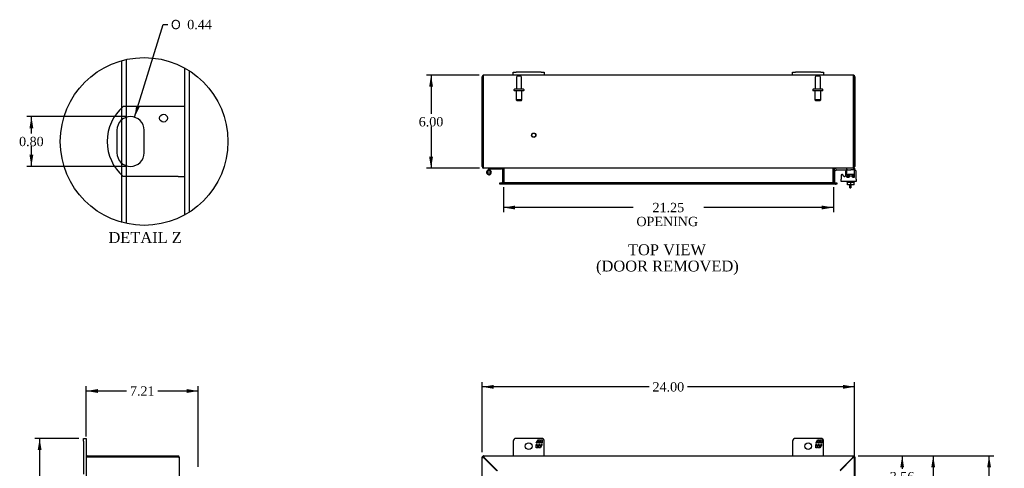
# Model space of a CAD drawing. Header units: inches. Extents: x 6 to 149, y 4 to 99.
# Tile 4 of 8: x 6 to 69, y 61 to 89. Entities that reach past the tile are written whole.
import ezdxf
from ezdxf.enums import TextEntityAlignment as Align

# ---------------------------------------------------------------- set-up
doc = ezdxf.new("R2010")
doc.units = ezdxf.units.IN
doc.header["$MEASUREMENT"] = 0
doc.layers.get('0').update_dxf_attribs({"linetype": 'CONTINUOUS'})
for name, color, linetype in [('COM40153-1', 7, 'CONTINUOUS'), ('COM42667', 7, 'CONTINUOUS'), ('COM42780', 7, 'CONTINUOUS'), ('COM48433', 7, 'CONTINUOUS'), ('DEFAULT', 7, 'CONTINUOUS'), ('FET07710', 7, 'CONTINUOUS'), ('HNG10620-26B', 7, 'CONTINUOUS'), ('HNG10620-26P', 7, 'CONTINUOUS'), ('SCC19011', 7, 'CONTINUOUS'), ('STD21878', 7, 'CONTINUOUS'), ('STD26094', 7, 'CONTINUOUS'), ('WAF25035', 7, 'CONTINUOUS')]:
    doc.layers.add(name, color=color, linetype=linetype)
doc.styles.add('SEACAD_SOLID_EDGE_ANSI1_SY', font='txt')
doc.styles.add('SEACAD_TIMES_NEW_ROMAN', font='times.ttf')

# ---------------------------------------------------------------- blocks, each defined once
blk = doc.blocks.new('GDIMGGROUP')
at = {"layer": 'DEFAULT', "linetype": 'Continuous'}
for points in [[(36.557, 65.881), (35.807, 65.756), (36.557, 65.631)], [(59.054, 65.881), (59.054, 65.631), (59.804, 65.756)]]:
    blk.add_hatch(color=136, dxfattribs=at).paths.add_polyline_path(points)
at = {"layer": 'DEFAULT', "color": 136, "linetype": 'Continuous'}
for p, q in [((35.807, 61.541), (35.807, 66.056)), ((59.804, 34.682), (59.804, 66.056)), ((46.572, 65.756), (35.807, 65.756)), ((59.804, 65.756), (49.039, 65.756))]:
    blk.add_line(p, q, dxfattribs=at)
at = {"layer": 'DEFAULT', "color": 136, "linetype": 'Continuous', "style": 'SEACAD_TIMES_NEW_ROMAN'}
blk.add_text('24.00', height=0.6, dxfattribs=at).set_placement((46.782, 66.056), align=Align.TOP_LEFT)
blk = doc.blocks.new('GDIMGGROUP1')
at = {"layer": 'DEFAULT', "linetype": 'Continuous'}
for points in [[(68.587, 60.563), (68.462, 61.313), (68.337, 60.563)], [(68.587, 32.063), (68.337, 32.063), (68.462, 31.313)]]:
    blk.add_hatch(color=136, dxfattribs=at).paths.add_polyline_path(points)
at = {"layer": 'DEFAULT', "color": 136, "linetype": 'Continuous'}
for p, q in [((60.035, 61.313), (68.762, 61.313)), ((68.462, 47.881), (68.462, 61.313)), ((68.462, 31.313), (68.462, 47.071)), ((60.035, 31.313), (68.762, 31.313))]:
    blk.add_line(p, q, dxfattribs=at)
at = {"layer": 'DEFAULT', "color": 136, "linetype": 'Continuous', "style": 'SEACAD_TIMES_NEW_ROMAN'}
blk.add_text('30.00', height=0.6, dxfattribs=at).set_placement((67.439, 47.671), align=Align.TOP_LEFT)
blk = doc.blocks.new('GDIMGGROUP4')
at = {"layer": 'DEFAULT', "linetype": 'Continuous'}
for points in [[(32.392, 85.077), (32.642, 85.077), (32.517, 85.827)], [(32.392, 80.577), (32.517, 79.827), (32.642, 80.577)]]:
    blk.add_hatch(color=136, dxfattribs=at).paths.add_polyline_path(points)
at = {"layer": 'DEFAULT', "color": 136, "linetype": 'Continuous'}
for p, q in [((35.615, 85.827), (32.217, 85.827)), ((32.517, 85.827), (32.517, 83.337)), ((32.517, 82.527), (32.517, 79.827)), ((35.641, 79.827), (32.217, 79.827))]:
    blk.add_line(p, q, dxfattribs=at)
at = {"layer": 'DEFAULT', "color": 136, "linetype": 'Continuous', "style": 'SEACAD_TIMES_NEW_ROMAN'}
blk.add_text('6.00', height=0.6, dxfattribs=at).set_placement((31.721, 83.127), align=Align.TOP_LEFT)
blk = doc.blocks.new('GDIMGGROUP5')
at = {"layer": 'DEFAULT', "linetype": 'Continuous'}
for points in [[(11.059, 65.614), (10.309, 65.489), (11.059, 65.364)], [(16.769, 65.614), (16.769, 65.364), (17.519, 65.489)]]:
    blk.add_hatch(color=136, dxfattribs=at).paths.add_polyline_path(points)
at = {"layer": 'DEFAULT', "color": 136, "linetype": 'Continuous'}
for p, q in [((10.309, 62.55), (10.309, 65.789)), ((10.309, 65.489), (12.908, 65.489)), ((14.92, 65.489), (17.519, 65.489)), ((17.519, 60.607), (17.519, 65.789))]:
    blk.add_line(p, q, dxfattribs=at)
at = {"layer": 'DEFAULT', "color": 136, "linetype": 'Continuous', "style": 'SEACAD_TIMES_NEW_ROMAN'}
blk.add_text('7.21', height=0.6, dxfattribs=at).set_placement((13.118, 65.789), align=Align.TOP_LEFT)
blk = doc.blocks.new('GDIMGGROUP6')
at = {"layer": 'DEFAULT', "linetype": 'Continuous'}
for points in [[(7.178, 61.688), (7.428, 61.688), (7.303, 62.438)], [(7.178, 30.938), (7.303, 30.188), (7.428, 30.938)]]:
    blk.add_hatch(color=136, dxfattribs=at).paths.add_polyline_path(points)
at = {"layer": 'DEFAULT', "color": 136, "linetype": 'Continuous'}
for p, q in [((9.822, 62.438), (7.003, 62.438)), ((7.303, 62.438), (7.303, 46.823)), ((7.303, 46.013), (7.303, 30.188)), ((9.822, 30.188), (7.003, 30.188))]:
    blk.add_line(p, q, dxfattribs=at)
at = {"layer": 'DEFAULT', "color": 136, "linetype": 'Continuous', "style": 'SEACAD_TIMES_NEW_ROMAN'}
blk.add_text('32.25', height=0.6, dxfattribs=at).set_placement((6.28, 46.613), align=Align.TOP_LEFT)
blk = doc.blocks.new('GDIMGGROUP16')
at = {"layer": 'DEFAULT', "linetype": 'Continuous'}
for points in [[(62.989, 60.563), (62.864, 61.313), (62.739, 60.563)], [(62.989, 58.501), (62.739, 58.501), (62.864, 57.751)]]:
    blk.add_hatch(color=136, dxfattribs=at).paths.add_polyline_path(points)
at = {"layer": 'DEFAULT', "color": 136, "linetype": 'Continuous'}
for p, q in [((60.035, 61.313), (63.164, 61.313)), ((62.864, 61.313), (62.864, 60.486)), ((62.864, 58.776), (62.864, 57.751)), ((60.203, 57.751), (63.164, 57.751))]:
    blk.add_line(p, q, dxfattribs=at)
at = {"layer": 'DEFAULT', "color": 136, "linetype": 'Continuous', "style": 'SEACAD_TIMES_NEW_ROMAN'}
for s, p in [('3.56', (62.067, 60.276)), ('TYP', (62.025, 59.376))]:
    blk.add_text(s, height=0.6, dxfattribs=at).set_placement(p, align=Align.TOP_LEFT)
blk = doc.blocks.new('GDIMGGROUP17')
at = {"layer": 'DEFAULT', "linetype": 'Continuous'}
for points in [[(64.987, 60.563), (64.862, 61.313), (64.737, 60.563)], [(64.987, 47.103), (64.737, 47.103), (64.862, 46.353)]]:
    blk.add_hatch(color=136, dxfattribs=at).paths.add_polyline_path(points)
at = {"layer": 'DEFAULT', "color": 136, "linetype": 'Continuous'}
for p, q in [((60.035, 61.313), (65.162, 61.313)), ((64.862, 61.313), (64.862, 54.343)), ((64.862, 53.533), (64.862, 46.353)), ((60.013, 46.353), (65.162, 46.353))]:
    blk.add_line(p, q, dxfattribs=at)
at = {"layer": 'DEFAULT', "color": 136, "linetype": 'Continuous', "style": 'SEACAD_TIMES_NEW_ROMAN'}
blk.add_text('14.96', height=0.6, dxfattribs=at).set_placement((63.839, 54.133), align=Align.TOP_LEFT)
blk = doc.blocks.new('GDIMGGROUP18')
at = {"layer": 'DEFAULT', "linetype": 'Continuous'}
for points in [[(37.932, 77.178), (37.932, 77.428), (37.182, 77.303)], [(57.682, 77.178), (58.432, 77.303), (57.682, 77.428)]]:
    blk.add_hatch(color=136, dxfattribs=at).paths.add_polyline_path(points)
at = {"layer": 'DEFAULT', "color": 136, "linetype": 'Continuous'}
for p, q in [((37.182, 78.622), (37.182, 77.003)), ((58.432, 78.622), (58.432, 77.003)), ((45.535, 77.303), (37.182, 77.303)), ((58.432, 77.303), (50.079, 77.303))]:
    blk.add_line(p, q, dxfattribs=at)
at = {"layer": 'DEFAULT', "color": 136, "linetype": 'Continuous', "style": 'SEACAD_TIMES_NEW_ROMAN'}
for s, p in [('21.25', (46.783, 77.603)), ('OPENING ', (45.745, 76.703))]:
    blk.add_text(s, height=0.6, dxfattribs=at).set_placement(p, align=Align.TOP_LEFT)
blk = doc.blocks.new('GDIMGGROUP27')
at = {"layer": 'DEFAULT', "linetype": 'Continuous'}
blk.add_hatch(color=136, dxfattribs=at).paths.add_polyline_path([(13.518, 83.869), (13.417, 83.115), (13.757, 83.795)])
at = {"layer": 'DEFAULT', "color": 136, "linetype": 'Continuous'}
for p, q in [((13.417, 83.115), (15.255, 89.085)), ((15.255, 89.085), (15.555, 89.085))]:
    blk.add_line(p, q, dxfattribs=at)
for s, style, p in [('O', 'SEACAD_SOLID_EDGE_ANSI1_SY', (15.765, 89.385)), ('0.44', 'SEACAD_TIMES_NEW_ROMAN', (16.81, 89.385))]:
    blk.add_text(s, height=0.6, dxfattribs=dict(at, style=style)).set_placement(p, align=Align.TOP_LEFT)
blk = doc.blocks.new('GDIMGGROUP28')
at = {"layer": 'DEFAULT', "linetype": 'Continuous'}
for points in [[(6.648, 82.404), (6.898, 82.404), (6.773, 83.154)], [(6.648, 80.704), (6.773, 79.954), (6.898, 80.704)]]:
    blk.add_hatch(color=136, dxfattribs=at).paths.add_polyline_path(points)
at = {"layer": 'DEFAULT', "color": 136, "linetype": 'Continuous'}
for p, q in [((12.86, 83.154), (6.473, 83.154)), ((6.773, 82.064), (6.773, 83.154)), ((6.773, 79.954), (6.773, 81.254)), ((12.86, 79.954), (6.473, 79.954))]:
    blk.add_line(p, q, dxfattribs=at)
at = {"layer": 'DEFAULT', "color": 136, "linetype": 'Continuous', "style": 'SEACAD_TIMES_NEW_ROMAN'}
blk.add_text('0.80', height=0.6, dxfattribs=at).set_placement((5.977, 81.854), align=Align.TOP_LEFT)

msp = doc.modelspace()

# ---------------------------------------------------------------- linework, layer by layer
at = {"color": 7}
msp.add_circle((14.034, 81.554), 5.4, dxfattribs=at)
at = {"layer": 'COM40153-1', "color": 7}
for p, q in [((16.228, 83.804), (12.675, 83.804)), ((16.66, 83.804), (16.228, 83.804)), ((12.286, 82.28), (12.286, 80.828)), ((14.034, 80.828), (14.034, 82.28)), ((16.228, 79.304), (12.675, 79.304)), ((16.228, 79.304), (16.66, 79.304)), ((59.485, 78.577), (59.485, 78.756)), ((59.557, 78.756), (59.557, 78.577)), ((59.485, 78.577), (59.557, 78.577))]:
    msp.add_line(p, q, dxfattribs=at)
msp.add_circle((15.284, 83.056), 0.25, dxfattribs=at)
for centre, radius, start, end in [((14.66, 81.554), 3, 131.40962, 228.59038), ((13.16, 82.28), 0.874, 0, 180), ((13.16, 80.828), 0.874, 180, 0)]:
    msp.add_arc(centre, radius, start, end, dxfattribs=at)
at = {"layer": 'COM42667', "color": 7}
for p, q in [((58.933, 79.38), (58.933, 79.125)), ((59.106, 79.315), (59.043, 79.413)), ((59.217, 79.607), (59.217, 79.348)), ((59.903, 79.125), (59.903, 79.607)), ((58.933, 78.982), (58.933, 79.125)), ((59.903, 78.982), (58.933, 78.982)), ((59.903, 79.125), (59.903, 78.982))]:
    msp.add_line(p, q, dxfattribs=at)
for centre, radius, start, end in [((58.993, 79.38), 0.06, 32.84551, 180), ((59.157, 79.348), 0.06, 212.84551, 0), ((59.342, 79.607), 0.125, 90, 180), ((59.778, 79.607), 0.125, 0, 90)]:
    msp.add_arc(centre, radius, start, end, dxfattribs=at)
at = {"layer": 'COM42780', "color": 7}
for p, q in [((58.504, 79.735), (58.554, 79.786)), ((58.504, 79.735), (58.571, 79.668)), ((58.571, 79.668), (58.622, 79.718)), ((58.656, 79.732), (59.554, 79.732)), ((58.689, 79.733), (58.689, 79.732)), ((58.689, 79.733), (58.749, 79.733)), ((58.749, 79.733), (58.749, 79.732)), ((58.749, 79.733), (58.777, 79.733)), ((58.777, 79.733), (58.777, 79.732)), ((58.777, 79.733), (58.939, 79.733)), ((58.89, 79.733), (58.89, 79.732)), ((58.939, 79.733), (58.939, 79.732)), ((59.304, 79.687), (59.304, 79.812)), ((59.304, 79.35), (59.804, 79.35)), ((59.304, 79.255), (59.304, 79.342)), ((59.359, 79.445), (59.749, 79.445)), ((59.359, 79.445), (59.359, 79.35)), ((59.429, 79.255), (59.429, 79.445)), ((59.447, 79.445), (59.447, 79.255)), ((59.804, 79.732), (59.554, 79.732)), ((59.66, 79.255), (59.66, 79.445)), ((59.679, 79.255), (59.679, 79.445)), ((59.699, 79.827), (59.804, 79.827)), ((59.749, 79.35), (59.749, 79.445)), ((59.804, 79.827), (59.804, 79.732)), ((59.804, 79.73), (59.804, 79.732)), ((59.804, 79.685), (59.804, 79.732)), ((59.804, 79.396), (59.804, 79.685)), ((59.804, 79.255), (59.804, 79.396)), ((59.304, 79.255), (59.447, 79.255)), ((59.66, 79.255), (59.766, 79.255)), ((59.775, 79.255), (59.804, 79.255))]:
    msp.add_line(p, q, dxfattribs=at)
for radius in [0.143, 0.048]:
    msp.add_arc((58.656, 79.684), radius, 90, 135, dxfattribs=at)
msp.add_ellipse((59.054, 78.727), major_axis=(0, 14.322), ratio=0.017455, start_param=-1.524085, end_param=-1.503851, dxfattribs=at)
for points, knots in [([(59.295, 79.827), (59.298, 79.827), (59.3, 79.826), (59.303, 79.821), (59.304, 79.817), (59.304, 79.812)], [0, 0, 0, 0, 0.5, 0.5, 1, 1, 1, 1]), ([(59.301, 79.724), (59.3, 79.726), (59.3, 79.728), (59.298, 79.731), (59.297, 79.732), (59.295, 79.732)], [0.6179659, 0.6179659, 0.6179659, 0.6179659, 0.75, 0.75, 1, 1, 1, 1])]:
    msp.add_open_spline(points, degree=3, knots=knots, dxfattribs=at)
at = {"layer": 'COM48433', "color": 7}
for p, q in [((12.608, 83.742), (12.608, 86.762)), ((12.896, 83.804), (12.896, 86.833)), ((16.66, 76.835), (16.66, 86.273)), ((16.948, 77.007), (16.948, 86.101)), ((35.807, 79.935), (35.807, 85.719)), ((35.879, 85.719), (35.879, 85.821)), ((35.879, 85.821), (35.879, 85.719)), ((35.879, 85.719), (35.879, 79.935)), ((35.879, 79.935), (35.879, 85.719)), ((37.807, 85.827), (35.915, 85.827)), ((55.807, 85.827), (39.807, 85.827)), ((59.699, 85.827), (57.807, 85.827)), ((59.735, 85.719), (59.735, 85.821)), ((59.735, 85.821), (59.735, 85.719)), ((59.735, 79.935), (59.735, 85.719)), ((59.735, 85.719), (59.735, 79.935)), ((59.807, 85.719), (59.807, 79.935)), ((12.608, 82.957), (12.608, 83.742)), ((12.896, 83.113), (12.896, 83.804)), ((12.896, 79.995), (12.896, 83.113)), ((12.608, 80.15), (12.608, 82.957)), ((12.608, 79.365), (12.608, 80.15)), ((12.896, 79.304), (12.896, 79.995)), ((35.879, 79.935), (35.807, 79.935)), ((59.735, 79.935), (59.807, 79.935)), ((12.608, 76.345), (12.608, 79.365)), ((12.896, 76.275), (12.896, 79.304)), ((35.915, 79.851), (35.915, 79.827)), ((35.939, 79.827), (35.915, 79.827)), ((59.673, 79.827), (35.941, 79.827)), ((37.11, 79.791), (37.11, 78.922)), ((37.11, 79.791), (37.182, 79.791)), ((37.182, 79.791), (37.182, 78.922)), ((37.195, 79.791), (37.195, 78.922)), ((58.419, 78.922), (58.419, 79.791)), ((58.504, 79.791), (58.432, 79.791)), ((58.432, 79.791), (58.432, 78.922)), ((58.504, 79.791), (58.504, 78.922)), ((59.699, 79.827), (59.675, 79.827)), ((59.699, 79.851), (59.699, 79.827)), ((36.952, 78.814), (36.952, 78.886)), ((36.952, 78.886), (37.028, 78.886)), ((37.028, 78.814), (36.952, 78.814)), ((37.036, 78.886), (37.028, 78.886)), ((37.036, 78.814), (37.028, 78.814)), ((37.036, 78.886), (37.081, 78.886)), ((37.036, 78.886), (37.036, 78.814)), ((37.081, 78.814), (37.036, 78.814)), ((58.533, 78.886), (37.081, 78.886)), ((58.533, 78.814), (37.081, 78.814)), ((37.11, 78.922), (37.182, 78.922)), ((58.504, 78.922), (58.432, 78.922)), ((58.533, 78.886), (58.578, 78.886)), ((58.578, 78.814), (58.533, 78.814)), ((58.578, 78.886), (58.586, 78.886)), ((58.578, 78.814), (58.578, 78.886)), ((58.578, 78.814), (58.586, 78.814)), ((58.586, 78.886), (58.662, 78.886)), ((58.662, 78.814), (58.586, 78.814)), ((58.662, 78.886), (58.662, 78.814)), ((10.309, 61.205), (10.309, 31.421)), ((10.315, 61.241), (10.417, 61.241)), ((10.417, 61.241), (10.315, 61.241)), ((10.417, 61.313), (16.201, 61.313)), ((10.417, 61.241), (16.201, 61.241)), ((16.201, 61.241), (10.417, 61.241)), ((16.201, 61.241), (16.201, 61.313)), ((16.285, 61.205), (16.309, 61.205)), ((16.309, 61.181), (16.309, 61.205)), ((16.309, 31.446), (16.309, 61.179)), ((35.879, 61.241), (35.807, 61.241)), ((35.807, 31.385), (35.807, 61.241)), ((35.879, 61.313), (59.735, 61.313)), ((35.879, 61.241), (35.879, 61.313)), ((35.879, 61.241), (35.915, 61.205)), ((35.939, 61.163), (35.915, 61.179)), ((36.759, 60.343), (35.939, 61.163)), ((35.957, 61.181), (35.941, 61.205)), ((36.795, 60.343), (35.957, 61.181)), ((59.657, 61.181), (58.86, 60.384)), ((59.675, 61.163), (58.86, 60.348)), ((59.673, 61.205), (59.657, 61.181)), ((59.699, 61.179), (59.675, 61.163)), ((59.735, 61.241), (59.735, 61.313)), ((59.735, 61.241), (59.807, 61.241)), ((59.807, 61.241), (59.807, 58.339))]:
    msp.add_line(p, q, dxfattribs=at)
for centre, radius, start, end in [((35.915, 85.719), 0.108, 109.47122, 180), ((35.915, 85.719), 0.108, 90, 109.47122), ((59.699, 85.719), 0.108, 70.52878, 90), ((59.699, 85.719), 0.108, 0, 70.52878), ((35.915, 79.935), 0.108, 180, 270), ((35.915, 79.935), 0.036, 180, 218.72327), ((59.699, 79.935), 0.108, 270, 360), ((59.699, 79.935), 0.036, 321.27673, 360), ((37.074, 79.791), 0.036, 0, 90), ((37.074, 79.791), 0.108, 0, 10.39648), ((58.54, 79.791), 0.108, 169.60313, 180), ((58.54, 79.791), 0.036, 90, 180), ((37.074, 78.922), 0.036, 270, 0), ((37.074, 78.922), 0.108, 349.60153, 0), ((58.54, 78.922), 0.108, 180, 190.39936), ((58.54, 78.922), 0.036, 180, 270), ((10.417, 61.205), 0.108, 160.52878, 180), ((10.417, 61.205), 0.108, 90, 160.52878), ((16.201, 61.205), 0.108, 0, 90), ((16.201, 61.205), 0.036, 51.27642, 90)]:
    msp.add_arc(centre, radius, start, end, dxfattribs=at)
for centre, major_axis, start_param, end_param in [((35.915, 85.719), (0, -0.108), 3.141593, 3.48143), ((59.699, 85.719), (0, -0.108), 2.801756, 3.141593), ((10.417, 61.205), (0.108, 0), 2.801756, 3.141593)]:
    msp.add_ellipse(centre, major_axis=major_axis, ratio=0.997813, start_param=start_param, end_param=end_param, dxfattribs=at)
for points, knots in [([(35.941, 79.827), (35.936, 79.827), (35.93, 79.83), (35.92, 79.841), (35.915, 79.849), (35.905, 79.869), (35.9, 79.881), (35.889, 79.907), (35.884, 79.921), (35.879, 79.935)], [0, 0, 0, 0, 0.25, 0.25, 0.5, 0.5, 0.75, 0.75, 1, 1, 1, 1]), ([(59.735, 79.935), (59.73, 79.921), (59.725, 79.907), (59.714, 79.881), (59.709, 79.869), (59.699, 79.849), (59.694, 79.841), (59.683, 79.83), (59.678, 79.827), (59.673, 79.827)], [0, 0, 0, 0, 0.25, 0.25, 0.5, 0.5, 0.75, 0.75, 1, 1, 1, 1]), ([(37.195, 79.791), (37.195, 79.793), (37.195, 79.795), (37.193, 79.799), (37.192, 79.8), (37.188, 79.805), (37.184, 79.808), (37.176, 79.812), (37.172, 79.814), (37.163, 79.818), (37.158, 79.819), (37.143, 79.823), (37.133, 79.825), (37.113, 79.827), (37.102, 79.827), (37.092, 79.827)], [0, 0, 0, 0, 0.0625, 0.0625, 0.125, 0.125, 0.25, 0.25, 0.375, 0.375, 0.5, 0.5, 0.75, 0.75, 1, 1, 1, 1]), ([(58.522, 79.827), (58.512, 79.827), (58.501, 79.827), (58.481, 79.825), (58.471, 79.823), (58.456, 79.819), (58.451, 79.818), (58.442, 79.814), (58.438, 79.812), (58.43, 79.808), (58.426, 79.805), (58.422, 79.8), (58.421, 79.799), (58.419, 79.795), (58.419, 79.793), (58.419, 79.791)], [0, 0, 0, 0, 0.25, 0.25, 0.5, 0.5, 0.625, 0.625, 0.75, 0.75, 0.875, 0.875, 0.9375, 0.9375, 1, 1, 1, 1]), ([(37.092, 78.886), (37.102, 78.886), (37.113, 78.887), (37.133, 78.889), (37.143, 78.891), (37.158, 78.895), (37.163, 78.896), (37.172, 78.9), (37.176, 78.902), (37.184, 78.906), (37.188, 78.909), (37.192, 78.914), (37.193, 78.915), (37.195, 78.919), (37.195, 78.921), (37.195, 78.922)], [0, 0, 0, 0, 0.25, 0.25, 0.5, 0.5, 0.625, 0.625, 0.75, 0.75, 0.875, 0.875, 0.9375, 0.9375, 1, 1, 1, 1]), ([(58.419, 78.922), (58.419, 78.921), (58.419, 78.919), (58.421, 78.915), (58.422, 78.914), (58.426, 78.909), (58.43, 78.906), (58.438, 78.902), (58.442, 78.9), (58.451, 78.896), (58.456, 78.895), (58.471, 78.891), (58.481, 78.889), (58.501, 78.887), (58.512, 78.886), (58.522, 78.886)], [0, 0, 0, 0, 0.0625, 0.0625, 0.125, 0.125, 0.25, 0.25, 0.375, 0.375, 0.5, 0.5, 0.75, 0.75, 1, 1, 1, 1]), ([(16.309, 61.179), (16.309, 61.184), (16.306, 61.189), (16.295, 61.199), (16.287, 61.205), (16.267, 61.215), (16.255, 61.22), (16.229, 61.23), (16.215, 61.235), (16.201, 61.241)], [0, 0, 0, 0, 0.25, 0.25, 0.5, 0.5, 0.75, 0.75, 1, 1, 1, 1]), ([(35.915, 61.179), (35.901, 61.184), (35.887, 61.189), (35.861, 61.199), (35.849, 61.205), (35.829, 61.215), (35.821, 61.22), (35.81, 61.23), (35.807, 61.235), (35.807, 61.241)], [0, 0, 0, 0, 0.25, 0.25, 0.5, 0.5, 0.75, 0.75, 1, 1, 1, 1]), ([(35.941, 61.205), (35.936, 61.219), (35.93, 61.233), (35.92, 61.259), (35.915, 61.271), (35.905, 61.291), (35.9, 61.299), (35.889, 61.31), (35.884, 61.313), (35.879, 61.313)], [0, 0, 0, 0, 0.25, 0.25, 0.5, 0.5, 0.75, 0.75, 1, 1, 1, 1]), ([(35.941, 61.205), (35.93, 61.214), (35.92, 61.224), (35.9, 61.237), (35.889, 61.241), (35.879, 61.241)], [0, 0, 0, 0, 0.5, 0.5, 1, 1, 1, 1]), ([(35.915, 61.179), (35.91, 61.184), (35.906, 61.189), (35.897, 61.199), (35.893, 61.205), (35.886, 61.215), (35.884, 61.22), (35.88, 61.23), (35.879, 61.235), (35.879, 61.241)], [0, 0, 0, 0, 0.25, 0.25, 0.5, 0.5, 0.75, 0.75, 1, 1, 1, 1]), ([(59.735, 61.313), (59.73, 61.313), (59.725, 61.31), (59.714, 61.299), (59.709, 61.291), (59.699, 61.271), (59.694, 61.259), (59.683, 61.233), (59.678, 61.219), (59.673, 61.205)], [0, 0, 0, 0, 0.25, 0.25, 0.5, 0.5, 0.75, 0.75, 1, 1, 1, 1]), ([(59.735, 61.241), (59.725, 61.241), (59.714, 61.237), (59.694, 61.224), (59.683, 61.214), (59.673, 61.205)], [0, 0, 0, 0, 0.5, 0.5, 1, 1, 1, 1]), ([(59.735, 61.241), (59.735, 61.235), (59.734, 61.23), (59.73, 61.22), (59.728, 61.215), (59.721, 61.205), (59.717, 61.199), (59.708, 61.189), (59.704, 61.184), (59.699, 61.179)], [0, 0, 0, 0, 0.25, 0.25, 0.5, 0.5, 0.75, 0.75, 1, 1, 1, 1]), ([(59.807, 61.241), (59.807, 61.235), (59.804, 61.23), (59.793, 61.22), (59.785, 61.215), (59.765, 61.205), (59.753, 61.199), (59.727, 61.189), (59.713, 61.184), (59.699, 61.179)], [0, 0, 0, 0, 0.25, 0.25, 0.5, 0.5, 0.75, 0.75, 1, 1, 1, 1])]:
    msp.add_open_spline(points, degree=3, knots=knots, dxfattribs=at)
at = {"layer": 'FET07710', "color": 7}
for p, q in [((37.807, 86.014), (37.994, 86.014)), ((37.807, 85.827), (37.807, 86.014)), ((37.994, 85.827), (37.807, 85.827)), ((39.619, 86.014), (37.994, 86.014)), ((39.619, 85.827), (37.994, 85.827)), ((39.619, 86.014), (39.807, 86.014)), ((39.807, 85.827), (39.619, 85.827)), ((39.807, 86.014), (39.807, 85.827)), ((55.807, 86.014), (55.994, 86.014)), ((55.807, 85.827), (55.807, 86.014)), ((55.994, 85.827), (55.807, 85.827)), ((57.619, 86.014), (55.994, 86.014)), ((57.619, 85.827), (55.994, 85.827)), ((57.619, 86.014), (57.807, 86.014)), ((57.807, 85.827), (57.619, 85.827)), ((57.807, 86.014), (57.807, 85.827)), ((10.122, 62.25), (10.122, 62.438)), ((10.122, 62.438), (10.309, 62.438)), ((10.122, 62.25), (10.122, 60.125)), ((10.309, 62.438), (10.309, 62.25)), ((10.309, 62.25), (10.309, 61.205)), ((37.807, 62.25), (37.807, 61.313)), ((39.619, 62.438), (37.994, 62.438)), ((39.297, 62.132), (39.419, 62.345)), ((39.459, 62.238), (39.361, 62.238)), ((39.361, 62.238), (39.361, 62.132)), ((39.419, 62.345), (39.528, 62.345)), ((39.459, 62.132), (39.459, 62.238)), ((39.617, 62.238), (39.519, 62.238)), ((39.519, 62.238), (39.519, 62.132)), ((39.528, 62.345), (39.528, 62.267)), ((39.528, 62.267), (39.573, 62.345)), ((39.573, 62.345), (39.682, 62.345)), ((39.617, 62.132), (39.617, 62.238)), ((39.682, 62.345), (39.682, 62.132)), ((39.807, 61.313), (39.807, 62.25)), ((55.807, 62.25), (55.807, 61.313)), ((57.619, 62.438), (55.994, 62.438)), ((57.297, 62.132), (57.419, 62.345)), ((57.459, 62.238), (57.361, 62.238)), ((57.361, 62.238), (57.361, 62.132)), ((57.419, 62.345), (57.528, 62.345)), ((57.459, 62.132), (57.459, 62.238)), ((57.617, 62.238), (57.519, 62.238)), ((57.519, 62.238), (57.519, 62.132)), ((57.528, 62.345), (57.528, 62.267)), ((57.528, 62.267), (57.573, 62.345)), ((57.573, 62.345), (57.682, 62.345)), ((57.617, 62.132), (57.617, 62.238)), ((57.682, 62.345), (57.682, 62.132)), ((57.807, 61.313), (57.807, 62.25)), ((39.361, 62.132), (39.297, 62.132)), ((39.297, 61.823), (39.297, 62.035)), ((39.297, 62.035), (39.361, 62.035)), ((39.406, 61.823), (39.297, 61.823)), ((39.361, 62.035), (39.361, 61.929)), ((39.361, 61.929), (39.459, 61.929)), ((39.45, 61.9), (39.406, 61.823)), ((39.45, 61.823), (39.45, 61.9)), ((39.559, 61.823), (39.45, 61.823)), ((39.519, 62.132), (39.459, 62.132)), ((39.459, 61.929), (39.459, 62.035)), ((39.459, 62.035), (39.519, 62.035)), ((39.519, 62.035), (39.519, 61.929)), ((39.519, 61.929), (39.617, 61.929)), ((39.682, 62.035), (39.559, 61.823)), ((39.682, 62.132), (39.617, 62.132)), ((39.617, 61.929), (39.617, 62.035)), ((39.617, 62.035), (39.682, 62.035)), ((57.361, 62.132), (57.297, 62.132)), ((57.297, 61.823), (57.297, 62.035)), ((57.297, 62.035), (57.361, 62.035)), ((57.406, 61.823), (57.297, 61.823)), ((57.361, 62.035), (57.361, 61.929)), ((57.361, 61.929), (57.459, 61.929)), ((57.45, 61.9), (57.406, 61.823)), ((57.45, 61.823), (57.45, 61.9)), ((57.559, 61.823), (57.45, 61.823)), ((57.519, 62.132), (57.459, 62.132)), ((57.459, 61.929), (57.459, 62.035)), ((57.459, 62.035), (57.519, 62.035)), ((57.519, 62.035), (57.519, 61.929)), ((57.519, 61.929), (57.617, 61.929)), ((57.682, 62.035), (57.559, 61.823)), ((57.682, 62.132), (57.617, 62.132)), ((57.617, 61.929), (57.617, 62.035)), ((57.617, 62.035), (57.682, 62.035))]:
    msp.add_line(p, q, dxfattribs=at)
for centre in [(38.807, 61.938), (56.807, 61.938)]:
    msp.add_circle(centre, 0.219, dxfattribs=at)
for centre, start, end in [((37.994, 62.25), 90, 180), ((39.619, 62.25), 0, 90), ((55.994, 62.25), 90, 180), ((57.619, 62.25), 0, 90)]:
    msp.add_arc(centre, 0.188, start, end, dxfattribs=at)
at = {"layer": 'HNG10620-26B', "color": 7}
for p, q in [((36.246, 79.784), (36.137, 79.675)), ((36.288, 79.741), (36.228, 79.681)), ((36.264, 79.801), (36.246, 79.784)), ((36.246, 79.784), (36.288, 79.741)), ((36.291, 79.713), (36.282, 79.681)), ((36.306, 79.759), (36.288, 79.741)), ((37.062, 79.767), (36.327, 79.767)), ((37.062, 79.827), (37.062, 79.767))]:
    msp.add_line(p, q, dxfattribs=at)
for centre, radius, start, end in [((36.246, 79.566), 0.154, 135, 72.81814), ((36.327, 79.738), 0.089, 90, 135), ((36.327, 79.738), 0.029, 90, 135)]:
    msp.add_arc(centre, radius, start, end, dxfattribs=at)
at = {"layer": 'HNG10620-26P', "color": 7}
for p, q in [((36.181, 79.681), (36.181, 79.451)), ((36.311, 79.681), (36.181, 79.681)), ((36.181, 79.451), (36.311, 79.451)), ((36.311, 79.681), (36.311, 79.451))]:
    msp.add_line(p, q, dxfattribs=at)
for centre, start, end in [((36.414, 79.562), 152.90117, 179.0261), ((36.414, 79.571), 180.97221, 207.10044), ((36.078, 79.562), 0.97218, 27.10055), ((36.078, 79.571), 332.90064, 359.02621)]:
    msp.add_arc(centre, 0.262, start, end, dxfattribs=at)
at = {"layer": 'SCC19011', "color": 7}
for p, q in [((59.339, 78.756), (59.339, 78.937)), ((59.554, 78.756), (59.339, 78.756)), ((59.554, 78.756), (59.554, 78.937)), ((59.769, 78.756), (59.554, 78.756)), ((59.769, 78.756), (59.769, 78.937))]:
    msp.add_line(p, q, dxfattribs=at)
at = {"layer": 'STD21878', "color": 7}
for radius in [0.141, 0.125]:
    msp.add_circle((39.129, 81.959), radius, dxfattribs=at)
at = {"layer": 'STD26094', "color": 7}
for p, q in [((38.017, 85.695), (38.017, 84.918)), ((38.287, 85.755), (38.077, 85.755)), ((38.347, 84.918), (38.347, 85.695)), ((57.267, 85.695), (57.267, 84.918)), ((57.537, 85.755), (57.327, 85.755)), ((57.597, 84.918), (57.597, 85.695)), ((37.857, 84.888), (37.857, 84.848)), ((38.477, 84.918), (37.887, 84.918)), ((38.477, 84.818), (37.887, 84.818)), ((37.994, 84.818), (37.994, 84.231)), ((38.369, 84.231), (38.369, 84.818)), ((38.507, 84.848), (38.507, 84.888)), ((57.107, 84.888), (57.107, 84.848)), ((57.727, 84.918), (57.137, 84.918)), ((57.727, 84.818), (57.137, 84.818)), ((57.244, 84.818), (57.244, 84.231)), ((57.619, 84.231), (57.619, 84.818)), ((57.757, 84.848), (57.757, 84.888)), ((38.369, 84.231), (37.994, 84.231)), ((37.994, 84.231), (38.032, 84.193)), ((38.032, 84.193), (38.332, 84.193)), ((38.332, 84.193), (38.369, 84.231)), ((57.619, 84.231), (57.244, 84.231)), ((57.244, 84.231), (57.282, 84.193)), ((57.282, 84.193), (57.582, 84.193)), ((57.582, 84.193), (57.619, 84.231))]:
    msp.add_line(p, q, dxfattribs=at)
for centre, radius, start, end in [((38.077, 85.695), 0.06, 90, 180), ((38.287, 85.695), 0.06, 0, 90), ((57.327, 85.695), 0.06, 90, 180), ((57.537, 85.695), 0.06, 0, 90), ((37.887, 84.888), 0.03, 90, 180), ((37.887, 84.848), 0.03, 180, 270), ((38.477, 84.888), 0.03, 0, 90), ((38.477, 84.848), 0.03, 270, 0), ((57.137, 84.888), 0.03, 90, 180), ((57.137, 84.848), 0.03, 180, 270), ((57.727, 84.888), 0.03, 0, 90), ((57.727, 84.848), 0.03, 270, 0)]:
    msp.add_arc(centre, radius, start, end, dxfattribs=at)
at = {"layer": 'WAF25035', "color": 7}
for p, q in [((59.304, 78.982), (59.304, 78.937)), ((59.304, 78.937), (59.804, 78.937)), ((59.804, 78.937), (59.804, 78.982))]:
    msp.add_line(p, q, dxfattribs=at)

# ---------------------------------------------------------------- block references
at = {"layer": 'DEFAULT', "color": 7}
for name in ['GDIMGGROUP27', 'GDIMGGROUP4', 'GDIMGGROUP28', 'GDIMGGROUP18', 'GDIMGGROUP', 'GDIMGGROUP5', 'GDIMGGROUP6', 'GDIMGGROUP17', 'GDIMGGROUP1', 'GDIMGGROUP16']:
    msp.add_blockref(name, (0, 0), dxfattribs=at)

# ---------------------------------------------------------------- texts
at = {"layer": 'DEFAULT', "color": 7, "style": 'SEACAD_TIMES_NEW_ROMAN'}
for s, p in [('DETAIL Z', (11.736, 75.723)), ('TOP VIEW', (45.202, 74.934)), ('(DOOR REMOVED)', (43.145, 73.884))]:
    msp.add_text(s, height=0.7, dxfattribs=at).set_placement(p, align=Align.TOP_LEFT)

doc.saveas('drawing.dxf')
